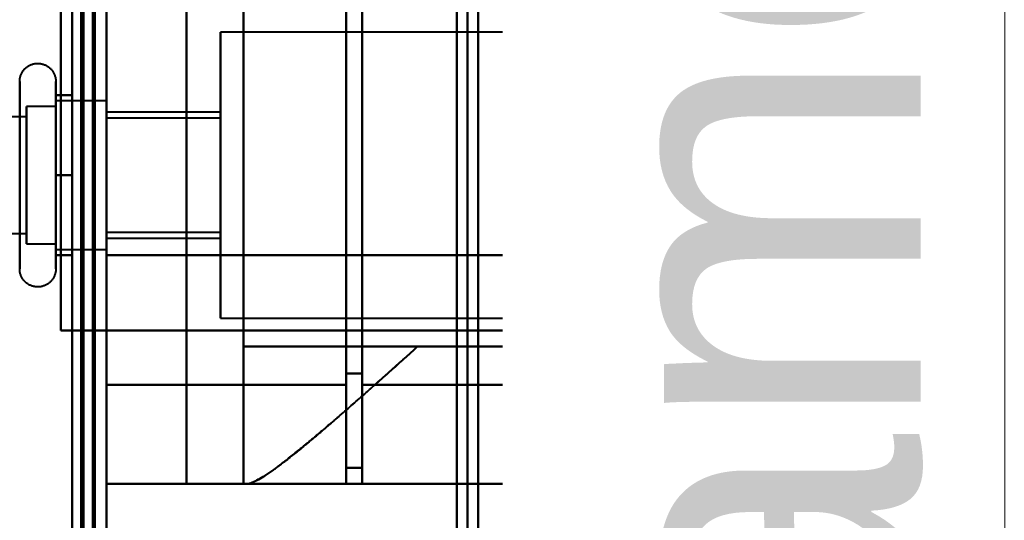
# Model space of a CAD drawing. Header units: millimetres. Extents: x -1352 to 2139, y -120 to 1171.
# Tile 68 of 78: x 686 to 729, y 895 to 917. Entities that reach past the tile are written whole.
import ezdxf

# ---------------------------------------------------------------- set-up
doc = ezdxf.new("R2010")
doc.units = ezdxf.units.MM
doc.layers.add('A-GENM', color=13, linetype='Continuous', lineweight=40)
doc.layers.add('G-IMPT', color=8, linetype='Continuous', lineweight=40)
doc.styles.add('Arial_1', font='arial.ttf', dxfattribs={"height": 14.6304})

# ---------------------------------------------------------------- blocks, each defined once
blk = doc.blocks.new('Maintenance r21 - Maintenance r21-769076-Avant')
at = {"layer": 'A-GENM'}
for p, q in [((690, 0), (690, 1098)), ((690, 1098), (690, 0))]:
    blk.add_line(p, q, dxfattribs=at)
blk = doc.blocks.new('Souche connecteur circulaire R23 - Souche connecteur circulaire R23-769067-Avant')
at = {"layer": 'A-GENM'}
blk.add_line((690, 1045.5), (690, 868), dxfattribs=at)
blk = doc.blocks.new('NEXA 1500 CALQUES_dwg-769064-Avant')
at = {"layer": 'G-IMPT'}
for p, q in [((690, 128.972), (690, 1097.772)), ((705.8, 681.477), (705.8, 1055.267)), ((705.8, 681.477), (705.8, 1055.267)), ((705.8, 1055.267), (705.8, 681.477)), ((705.8, 1055.267), (705.8, 681.477)), ((719.3, 681.511), (719.3, 1055.234)), ((719.3, 681.511), (719.3, 1055.234)), ((719.3, 1055.234), (719.3, 681.511)), ((719.3, 1055.234), (719.3, 681.511)), ((689.5, 1046.872), (689.5, 868.372)), ((689.5, 868.372), (689.5, 1046.872)), ((690, 868.372), (690, 1046.872)), ((690, 1046.872), (690, 868.372)), ((705.333, 689.872), (705.333, 1046.872)), ((705.333, 689.872), (705.333, 1046.872)), ((705.333, 1046.872), (705.333, 868.372)), ((705.333, 1046.872), (705.333, 868.372)), ((706.267, 868.372), (706.267, 1046.872)), ((706.267, 1046.872), (706.267, 689.872)), ((706.267, 1046.872), (706.267, 689.872)), ((709, 868.372), (709, 1046.872)), ((709, 1046.872), (709, 868.372)), ((709.773, 1046.281), (709.773, 868.372)), ((709.773, 868.372), (709.773, 1046.281)), ((715, 868.372), (715, 1045.838)), ((715, 1045.838), (715, 868.372)), ((718.83, 690.907), (718.83, 1045.838)), ((718.83, 690.907), (718.83, 1045.838)), ((718.83, 1045.838), (718.83, 868.372)), ((718.83, 1045.838), (718.83, 868.372)), ((719.77, 1045.838), (719.77, 690.907)), ((719.77, 1045.838), (719.77, 690.907)), ((719.77, 868.372), (719.77, 1045.838)), ((728.387, 1045.838), (728.387, 868.372)), ((728.387, 868.372), (728.387, 1045.838)), ((715.773, 1045.246), (715.773, 868.372)), ((715.773, 868.372), (715.773, 1045.246)), ((729.3, 1045.246), (729.3, 868.372)), ((729.3, 868.372), (729.3, 1045.246)), ((690, 900.694), (690, 970.694)), ((690, 970.694), (690, 900.694)), ((700.5, 900.694), (700.5, 970.694)), ((700.5, 970.694), (700.5, 900.694)), ((701.2, 900.694), (701.2, 970.694)), ((701.2, 970.694), (701.2, 900.694)), ((700.5, 901.193), (700.5, 970.213)), ((700.5, 970.213), (700.5, 901.193)), ((701.2, 901.193), (701.2, 970.213)), ((701.2, 970.213), (701.2, 901.193)), ((719.152, 916.672), (719.857, 916.672)), ((719.861, 915.346), (719.861, 916.672)), ((719.77, 916.122), (695, 916.122)), ((695, 909.872), (695, 916.122)), ((695, 916.122), (695, 909.872)), ((687.785, 913.972), (687.785, 906.322)), ((687.785, 913.423), (687.785, 907.822)), ((687.785, 912.872), (686.5, 912.872)), ((686.5, 912.872), (686.5, 911.372)), ((686.5, 907.274), (686.5, 912.872)), ((690, 913.122), (687.785, 913.122)), ((687.785, 913.122), (687.785, 907.058)), ((687.785, 908.247), (687.785, 913.122)), ((687.785, 912.872), (687.785, 908.372)), ((687.785, 908.372), (687.785, 912.872)), ((690, 907.058), (690, 913.122)), ((690, 913.122), (690, 909.872)), ((686.5, 912.421), (674.611, 912.421)), ((686.5, 912.47), (686.5, 908.372)), ((686.5, 906.872), (686.5, 912.47)), ((686.5, 912.421), (686.5, 907.665)), ((686.5, 907.665), (686.5, 912.421)), ((687.785, 912.687), (687.785, 908.247)), ((690, 909.872), (690, 912.687)), ((695, 912.622), (690, 912.622)), ((690, 909.872), (690, 912.622)), ((690, 912.622), (690, 909.872)), ((695, 912.372), (690, 912.372)), ((690, 909.872), (690, 912.372)), ((690, 912.372), (690, 909.872)), ((695, 909.872), (695, 912.622)), ((695, 912.622), (695, 909.872)), ((695, 909.872), (695, 912.372)), ((695, 912.372), (695, 909.872)), ((686.5, 912.079), (686.5, 907.324)), ((686.5, 907.324), (686.5, 912.079)), ((687.785, 906.622), (687.785, 911.497)), ((686.5, 911.372), (686.5, 906.872)), ((687.785, 911.372), (687.785, 906.872)), ((687.785, 906.872), (687.785, 911.372)), ((690, 906.622), (690, 909.872)), ((690, 909.872), (690, 906.622)), ((690, 907.372), (690, 909.872)), ((690, 909.872), (690, 907.372)), ((690, 907.122), (690, 909.872)), ((690, 909.872), (690, 907.122)), ((695, 907.372), (695, 909.872)), ((695, 909.872), (695, 907.372)), ((695, 907.122), (695, 909.872)), ((695, 903.622), (695, 909.872)), ((695, 909.872), (695, 907.122)), ((695, 909.872), (695, 903.622)), ((687.785, 908.247), (687.785, 906.622)), ((687.785, 907.822), (687.785, 905.772)), ((674.611, 907.324), (686.5, 907.324)), ((690, 907.372), (695, 907.372)), ((686.5, 906.872), (687.785, 906.872)), ((690, 907.122), (695, 907.122)), ((687.785, 906.622), (690, 906.622)), ((690, 903.072), (690, 906.372)), ((690, 906.372), (690, 903.072)), ((719.861, 903.072), (719.861, 904.398)), ((695, 903.622), (719.77, 903.622)), ((689.4, 903.072), (690, 903.072)), ((690, 903.072), (689.4, 903.072)), ((690, 323.672), (690, 903.072)), ((719.861, 903.072), (714.576, 903.072)), ((714.576, 903.072), (719.861, 903.072)), ((719.857, 903.072), (719.152, 903.072)), ((719.152, 903.072), (719.857, 903.072)), ((696, 902.372), (696, 896.372)), ((703.615, 902.372), (696, 902.372)), ((696, 902.372), (703.615, 902.372)), ((715.575, 902.372), (719.861, 902.372)), ((719.861, 902.372), (715.575, 902.372)), ((718.936, 902.372), (719.857, 902.372)), ((719.857, 902.372), (718.936, 902.372)), ((719.861, 899.372), (719.861, 902.372)), ((700.5, 897.072), (700.5, 901.193)), ((700.5, 901.193), (700.5, 897.072)), ((701.2, 897.072), (701.2, 901.193)), ((701.2, 901.193), (701.2, 897.072)), ((690, 896.372), (690, 900.694)), ((690, 900.694), (690, 896.372)), ((700.5, 896.372), (700.5, 900.694)), ((700.5, 900.694), (700.5, 896.372)), ((701.2, 896.372), (701.2, 900.694)), ((701.2, 900.694), (701.2, 896.372)), ((715.72, 899.372), (717.437, 899.372)), ((717.437, 899.372), (715.72, 899.372)), ((719.857, 899.372), (717.52, 899.372)), ((717.52, 899.372), (719.857, 899.372)), ((719.86, 899.372), (719.857, 899.372)), ((719.857, 899.372), (719.86, 899.372)), ((696.17, 896.372), (696, 896.372)), ((696, 896.372), (696.17, 896.372)), ((696.17, 896.372), (716.861, 896.372)), ((714.381, 896.372), (712.755, 896.372)), ((714.381, 896.372), (712.755, 896.372)), ((712.755, 896.372), (714.381, 896.372)), ((716.858, 896.372), (714.465, 896.372)), ((714.465, 896.372), (716.858, 896.372)), ((716.861, 896.372), (716.858, 896.372)), ((716.861, 896.372), (716.858, 896.372)), ((716.858, 896.372), (716.861, 896.372))]:
    blk.add_line(p, q, dxfattribs=at)
at = {"layer": 'G-IMPT', "flags": 128}
for points in [[(689.4, 1097.772), (689.4, 855.572), (689.4, 613.372), (689.4, 371.172), (689.4, 128.972)], [(689.4, 128.972), (689.4, 371.172), (689.4, 613.372), (689.4, 855.572), (689.4, 1097.772)], [(689.4, 1097.772), (689.4, 855.572), (689.4, 613.372), (689.4, 371.172), (689.4, 128.972)], [(689.5, 128.972), (689.5, 371.172), (689.5, 613.372), (689.5, 855.572), (689.5, 1097.772)], [(690, 128.972), (690, 371.172), (690, 613.372), (690, 855.572), (690, 1097.772)], [(690, 1097.772), (690, 855.572), (690, 613.372), (690, 371.172), (690, 128.972)], [(688.9, 129.472), (688.9, 371.422), (688.9, 613.372), (688.9, 855.322), (688.9, 1097.272)], [(688.9, 1097.272), (688.9, 855.322), (688.9, 613.372), (688.9, 371.422), (688.9, 129.472)], [(688.9, 129.472), (688.9, 371.422), (688.9, 613.372), (688.9, 855.322), (688.9, 1097.272)], [(689, 1097.272), (689, 855.322), (689, 613.372), (689, 371.422), (689, 129.472)], [(689, 129.472), (689, 371.422), (689, 613.372), (689, 855.322), (689, 1097.272)], [(689, 1097.272), (689, 855.322), (689, 613.372), (689, 371.422), (689, 129.472)], [(689.5, 1097.272), (689.5, 855.322), (689.5, 613.372), (689.5, 371.422), (689.5, 129.472)], [(689.5, 129.472), (689.5, 371.422), (689.5, 613.372), (689.5, 855.322), (689.5, 1097.272)], [(689.5, 1097.272), (689.5, 855.322), (689.5, 613.372), (689.5, 371.422), (689.5, 129.472)], [(689.5, 129.472), (689.5, 371.422), (689.5, 613.372), (689.5, 855.322), (689.5, 1097.272)], [(689.5, 1097.272), (689.5, 855.322), (689.5, 613.372), (689.5, 371.422), (689.5, 129.472)], [(689.5, 129.472), (689.5, 371.422), (689.5, 613.372), (689.5, 855.322), (689.5, 1097.272)], [(689.4, 1062.772), (689.4, 829.322), (689.4, 595.872), (689.4, 362.422), (689.4, 128.972)], [(689.4, 128.972), (689.4, 362.422), (689.4, 595.872), (689.4, 829.322), (689.4, 1062.772)], [(689.4, 128.972), (689.4, 362.422), (689.4, 595.872), (689.4, 829.322), (689.4, 1062.772)], [(689.5, 1062.772), (689.5, 829.322), (689.5, 595.872), (689.5, 362.422), (689.5, 128.972)], [(690, 1062.772), (690, 829.322), (690, 595.872), (690, 362.422), (690, 128.972)], [(690, 128.972), (690, 362.422), (690, 595.872), (690, 829.322), (690, 1062.772)], [(688.5, 129.472), (688.5, 362.672), (688.5, 595.872), (688.5, 829.072), (688.5, 1062.272)], [(688.5, 1062.272), (688.5, 829.072), (688.5, 595.872), (688.5, 362.672), (688.5, 129.472)], [(688.5, 129.472), (688.5, 362.672), (688.5, 595.872), (688.5, 829.072), (688.5, 1062.272)], [(688.5, 1062.272), (688.5, 829.072), (688.5, 595.872), (688.5, 362.672), (688.5, 129.472)], [(688.5, 995.872), (688.5, 965.872), (688.5, 935.872), (688.5, 905.872), (688.5, 875.872)], [(688.5, 875.872), (688.5, 905.872), (688.5, 935.872), (688.5, 965.872), (688.5, 995.872)], [(688.5, 995.872), (688.5, 965.872), (688.5, 935.872), (688.5, 905.872), (688.5, 875.872)], [(688.5, 875.872), (688.5, 905.872), (688.5, 935.872), (688.5, 965.872), (688.5, 995.872)], [(689.5, 875.872), (689.5, 905.872), (689.5, 935.872), (689.5, 965.872), (689.5, 995.872)], [(689.5, 995.872), (689.5, 965.872), (689.5, 935.872), (689.5, 905.872), (689.5, 875.872)], [(689.5, 875.872), (689.5, 905.872), (689.5, 935.872), (689.5, 965.872), (689.5, 995.872)], [(689.5, 995.872), (689.5, 965.872), (689.5, 935.872), (689.5, 905.872), (689.5, 875.872)], [(690, 975.372), (690, 955.622), (690, 935.872), (690, 916.122), (690, 896.372)], [(690, 896.372), (690, 916.122), (690, 935.872), (690, 955.622), (690, 975.372)], [(693.509, 975.372), (693.509, 955.622), (693.509, 935.872), (693.509, 916.122), (693.509, 896.372)], [(693.509, 896.372), (693.509, 916.122), (693.509, 935.872), (693.509, 955.622), (693.509, 975.372)], [(696, 896.372), (696, 916.122), (696, 935.872), (696, 955.622), (696, 975.372)], [(696, 975.372), (696, 955.622), (696, 935.872), (696, 916.122), (696, 896.372)], [(688, 968.672), (688, 952.272), (688, 935.872), (688, 919.472), (688, 903.072)], [(688, 968.672), (688, 952.272), (688, 935.872), (688, 919.472), (688, 903.072)], [(688, 968.672), (688, 952.272), (688, 935.872), (688, 919.472), (688, 903.072)], [(688, 903.072), (688, 919.472), (688, 935.872), (688, 952.272), (688, 968.672)], [(688, 903.072), (688, 919.472), (688, 935.872), (688, 952.272), (688, 968.672)], [(688, 903.072), (688, 919.472), (688, 935.872), (688, 952.272), (688, 968.672)], [(689.5, 968.672), (689.5, 952.272), (689.5, 935.872), (689.5, 919.472), (689.5, 903.072)], [(689.5, 903.072), (689.5, 919.472), (689.5, 935.872), (689.5, 952.272), (689.5, 968.672)], [(690, 968.672), (690, 952.272), (690, 935.872), (690, 919.472), (690, 903.072)], [(690, 903.072), (690, 919.472), (690, 935.872), (690, 952.272), (690, 968.672)], [(690, 968.672), (690, 952.272), (690, 935.872), (690, 919.472), (690, 903.072)], [(690, 903.072), (690, 919.472), (690, 935.872), (690, 952.272), (690, 968.672)], [(690, 903.072), (690, 919.472), (690, 935.872), (690, 952.272), (690, 968.672)], [(690, 968.672), (690, 952.272), (690, 935.872), (690, 919.472), (690, 903.072)], [(690, 965.372), (690, 950.622), (690, 935.872), (690, 921.122), (690, 906.372)], [(690, 906.372), (690, 921.122), (690, 935.872), (690, 950.622), (690, 965.372)], [(700.5, 919.394), (700.5, 913.814), (700.5, 908.233), (700.5, 902.653), (700.5, 897.072)], [(700.5, 897.072), (700.5, 902.653), (700.5, 908.233), (700.5, 913.814), (700.5, 919.394)], [(700.5, 896.372), (700.5, 902.111), (700.5, 907.85), (700.5, 913.589), (700.5, 919.327)], [(700.5, 919.327), (700.5, 913.589), (700.5, 907.85), (700.5, 902.111), (700.5, 896.372)], [(717.659, 919.394), (717.605, 914.388), (717.549, 909.382), (717.494, 904.377), (717.437, 899.372)], [(717.437, 899.372), (717.494, 904.377), (717.549, 909.382), (717.605, 914.388), (717.659, 919.394)], [(717.52, 899.372), (717.575, 904.36), (717.63, 909.348), (717.684, 914.338), (717.738, 919.327)], [(717.738, 919.327), (717.684, 914.338), (717.63, 909.348), (717.575, 904.36), (717.52, 899.372)], [(696, 917.372), (696, 913.622), (696, 909.872), (696, 906.122), (696, 902.372)], [(696, 902.372), (696, 906.122), (696, 909.872), (696, 913.622), (696, 917.372)], [(718.936, 917.372), (718.936, 913.622), (718.936, 909.872), (718.936, 906.122), (718.936, 902.372)], [(718.936, 902.372), (718.936, 906.122), (718.936, 909.872), (718.936, 913.622), (718.936, 917.372)], [(709.861, 906.372), (709.861, 908.947), (709.861, 911.522), (709.861, 914.097), (709.861, 916.672)], [(709.861, 916.672), (709.861, 914.097), (709.861, 911.522), (709.861, 908.947), (709.861, 906.372)], [(719.152, 903.072), (719.152, 906.472), (719.152, 909.872), (719.152, 913.272), (719.152, 916.672)], [(719.152, 916.672), (719.152, 913.272), (719.152, 909.872), (719.152, 906.472), (719.152, 903.072)], [(719.857, 915.499), (719.857, 915.792), (719.857, 916.086), (719.857, 916.379), (719.857, 916.672)], [(719.857, 916.672), (719.857, 916.379), (719.857, 916.086), (719.857, 915.792), (719.857, 915.499)], [(686.204, 913.972), (686.205, 914.004), (686.207, 914.035), (686.21, 914.067), (686.214, 914.098), (686.22, 914.129), (686.227, 914.16), (686.235, 914.191), (686.244, 914.221), (686.255, 914.251), (686.267, 914.28), (686.28, 914.309), (686.294, 914.337), (686.309, 914.365), (686.325, 914.392), (686.342, 914.419), (686.361, 914.444), (686.38, 914.469), (686.4, 914.493), (686.422, 914.517), (686.444, 914.539), (686.467, 914.561), (686.491, 914.582), (686.516, 914.601), (686.541, 914.62), (686.568, 914.637), (686.595, 914.654), (686.622, 914.669), (686.65, 914.684), (686.679, 914.697), (686.708, 914.709), (686.738, 914.72), (686.768, 914.73), (686.799, 914.738), (686.829, 914.745), (686.86, 914.751), (686.892, 914.756), (686.923, 914.759), (686.955, 914.762), (686.986, 914.763), (687.018, 914.762), (687.049, 914.761), (687.081, 914.758), (687.112, 914.754), (687.143, 914.749), (687.174, 914.742), (687.205, 914.734), (687.235, 914.725), (687.265, 914.715), (687.295, 914.704), (687.324, 914.691), (687.352, 914.677), (687.38, 914.662), (687.407, 914.646), (687.434, 914.629), (687.46, 914.611), (687.485, 914.592), (687.509, 914.572), (687.533, 914.551), (687.556, 914.529), (687.578, 914.506), (687.598, 914.482), (687.618, 914.458), (687.637, 914.433), (687.655, 914.407), (687.672, 914.38), (687.688, 914.352), (687.702, 914.324), (687.716, 914.296), (687.728, 914.267), (687.739, 914.237), (687.749, 914.207), (687.758, 914.177), (687.766, 914.146), (687.772, 914.115), (687.777, 914.084), (687.781, 914.052), (687.784, 914.021), (687.785, 913.989), (687.785, 913.972)], [(686.204, 913.972), (686.204, 913.969), (686.204, 913.959), (686.204, 913.943), (686.204, 913.92), (686.204, 913.891), (686.204, 913.855), (686.204, 913.813), (686.204, 913.764), (686.204, 913.709), (686.204, 913.649), (686.204, 913.582), (686.204, 913.509), (686.204, 913.43), (686.204, 913.346), (686.204, 913.256), (686.204, 913.161), (686.204, 913.06), (686.204, 912.955), (686.204, 912.844), (686.204, 912.729), (686.204, 912.609), (686.204, 912.485), (686.204, 912.356), (686.204, 912.224), (686.204, 912.088), (686.204, 911.948), (686.204, 911.805), (686.204, 911.659), (686.204, 911.51), (686.204, 911.358), (686.204, 911.204), (686.204, 911.048), (686.204, 910.89), (686.204, 910.73), (686.204, 910.569), (686.204, 910.407), (686.204, 910.244), (686.204, 910.08), (686.204, 909.917), (686.204, 909.753), (686.204, 909.589), (686.204, 909.425), (686.204, 909.263), (686.204, 909.101), (686.204, 908.941), (686.204, 908.782), (686.204, 908.625), (686.204, 908.469), (686.204, 908.317), (686.204, 908.166), (686.204, 908.018), (686.204, 907.874), (686.204, 907.732), (686.204, 907.594), (686.204, 907.459), (686.204, 907.329), (686.204, 907.202), (686.204, 907.08), (686.204, 906.962), (686.204, 906.849), (686.204, 906.741), (686.204, 906.637), (686.204, 906.539), (686.204, 906.446), (686.204, 906.359), (686.204, 906.322)], [(686.204, 913.423), (686.204, 913.502), (686.204, 913.575), (686.204, 913.643), (686.204, 913.704), (686.204, 913.76), (686.204, 913.809), (686.204, 913.851), (686.204, 913.888), (686.204, 913.918), (686.204, 913.941), (686.204, 913.958), (686.204, 913.968), (686.204, 913.972)], [(687.785, 913.972), (687.785, 913.969), (687.785, 913.959), (687.785, 913.943), (687.785, 913.92), (687.785, 913.891), (687.785, 913.855), (687.785, 913.813), (687.785, 913.764), (687.785, 913.709), (687.785, 913.649), (687.785, 913.582), (687.785, 913.509), (687.785, 913.43), (687.785, 913.423)], [(687.785, 906.322), (687.785, 906.406), (687.785, 906.497), (687.785, 906.593), (687.785, 906.694), (687.785, 906.8), (687.785, 906.911), (687.785, 907.026), (687.785, 907.147), (687.785, 907.271), (687.785, 907.4), (687.785, 907.533), (687.785, 907.669), (687.785, 907.81), (687.785, 907.953), (687.785, 908.099), (687.785, 908.249), (687.785, 908.4), (687.785, 908.555), (687.785, 908.711), (687.785, 908.869), (687.785, 909.029), (687.785, 909.19), (687.785, 909.352), (687.785, 909.515), (687.785, 909.679), (687.785, 909.843), (687.785, 910.007), (687.785, 910.171), (687.785, 910.334), (687.785, 910.496), (687.785, 910.658), (687.785, 910.818), (687.785, 910.977), (687.785, 911.134), (687.785, 911.289), (687.785, 911.442), (687.785, 911.592), (687.785, 911.739), (687.785, 911.884), (687.785, 912.025), (687.785, 912.163), (687.785, 912.297), (687.785, 912.427), (687.785, 912.554), (687.785, 912.675), (687.785, 912.793), (687.785, 912.906), (687.785, 913.013), (687.785, 913.116), (687.785, 913.214), (687.785, 913.306), (687.785, 913.393), (687.785, 913.474), (687.785, 913.55), (687.785, 913.619), (687.785, 913.683), (687.785, 913.74), (687.785, 913.792), (687.785, 913.837), (687.785, 913.875), (687.785, 913.908), (687.785, 913.933), (687.785, 913.953), (687.785, 913.965), (687.785, 913.972), (687.785, 913.972)], [(686.204, 905.772), (686.204, 905.776), (686.204, 905.785), (686.204, 905.802), (686.204, 905.825), (686.204, 905.854), (686.204, 905.89), (686.204, 905.932), (686.204, 905.98), (686.204, 906.035), (686.204, 906.096), (686.204, 906.163), (686.204, 906.236), (686.204, 906.314), (686.204, 906.399), (686.204, 906.488), (686.204, 906.584), (686.204, 906.684), (686.204, 906.79), (686.204, 906.9), (686.204, 907.016), (686.204, 907.136), (686.204, 907.26), (686.204, 907.388), (686.204, 907.521), (686.204, 907.657), (686.204, 907.797), (686.204, 907.94), (686.204, 908.086), (686.204, 908.235), (686.204, 908.387), (686.204, 908.541), (686.204, 908.697), (686.204, 908.855), (686.204, 909.014), (686.204, 909.175), (686.204, 909.338), (686.204, 909.501), (686.204, 909.664), (686.204, 909.828), (686.204, 909.992), (686.204, 910.156), (686.204, 910.319), (686.204, 910.482), (686.204, 910.643), (686.204, 910.804), (686.204, 910.963), (686.204, 911.12), (686.204, 911.275), (686.204, 911.428), (686.204, 911.579), (686.204, 911.726), (686.204, 911.871), (686.204, 912.013), (686.204, 912.151), (686.204, 912.285), (686.204, 912.416), (686.204, 912.542), (686.204, 912.665), (686.204, 912.782), (686.204, 912.896), (686.204, 913.004), (686.204, 913.107), (686.204, 913.205), (686.204, 913.298), (686.204, 913.386), (686.204, 913.423)], [(687.785, 913.423), (687.785, 913.338), (687.785, 913.248), (687.785, 913.152), (687.785, 913.051), (687.785, 912.945), (687.785, 912.834), (687.785, 912.718), (687.785, 912.598), (687.785, 912.473), (687.785, 912.344), (687.785, 912.212), (687.785, 912.075), (687.785, 911.935), (687.785, 911.792), (687.785, 911.645), (687.785, 911.496), (687.785, 911.344), (687.785, 911.19), (687.785, 911.034), (687.785, 910.876), (687.785, 910.716), (687.785, 910.555), (687.785, 910.392), (687.785, 910.229), (687.785, 910.066), (687.785, 909.902), (687.785, 909.738), (687.785, 909.574), (687.785, 909.411), (687.785, 909.248), (687.785, 909.087), (687.785, 908.926), (687.785, 908.768), (687.785, 908.611), (687.785, 908.456), (687.785, 908.303), (687.785, 908.153), (687.785, 908.005), (687.785, 907.861), (687.785, 907.719), (687.785, 907.582), (687.785, 907.448), (687.785, 907.317), (687.785, 907.191), (687.785, 907.069), (687.785, 906.952), (687.785, 906.839), (687.785, 906.731), (687.785, 906.628), (687.785, 906.531), (687.785, 906.438), (687.785, 906.351), (687.785, 906.27), (687.785, 906.195), (687.785, 906.125), (687.785, 906.062), (687.785, 906.004), (687.785, 905.953), (687.785, 905.908), (687.785, 905.869), (687.785, 905.837), (687.785, 905.811), (687.785, 905.792), (687.785, 905.779), (687.785, 905.773), (687.785, 905.772)], [(688.5, 913.372), (688.321, 913.372), (688.143, 913.372), (687.964, 913.372), (687.785, 913.372)], [(687.785, 913.372), (687.785, 912.497), (687.785, 911.622), (687.785, 910.747), (687.785, 909.872)], [(688.5, 913.372), (688.321, 913.372), (688.143, 913.372), (687.964, 913.372), (687.785, 913.372)], [(687.785, 913.372), (687.964, 913.372), (688.143, 913.372), (688.321, 913.372), (688.5, 913.372)], [(687.785, 909.872), (687.785, 910.747), (687.785, 911.622), (687.785, 912.497), (687.785, 913.372)], [(687.785, 913.372), (687.964, 913.372), (688.143, 913.372), (688.321, 913.372), (688.5, 913.372)], [(688.5, 909.872), (688.5, 910.747), (688.5, 911.622), (688.5, 912.497), (688.5, 913.372)], [(688.5, 913.372), (688.5, 912.497), (688.5, 911.622), (688.5, 910.747), (688.5, 909.872)], [(688.5, 909.872), (688.5, 910.747), (688.5, 911.622), (688.5, 912.497), (688.5, 913.372)], [(688.5, 913.372), (688.5, 912.497), (688.5, 911.622), (688.5, 910.747), (688.5, 909.872)], [(687.785, 909.872), (687.964, 909.872), (688.143, 909.872), (688.321, 909.872), (688.5, 909.872)], [(688.5, 909.872), (688.321, 909.872), (688.143, 909.872), (687.964, 909.872), (687.785, 909.872)], [(687.785, 906.372), (687.785, 907.247), (687.785, 908.122), (687.785, 908.997), (687.785, 909.872)], [(687.785, 909.872), (687.964, 909.872), (688.143, 909.872), (688.321, 909.872), (688.5, 909.872)], [(688.5, 909.872), (688.321, 909.872), (688.143, 909.872), (687.964, 909.872), (687.785, 909.872)], [(687.785, 909.872), (687.785, 908.997), (687.785, 908.122), (687.785, 907.247), (687.785, 906.372)], [(688.5, 909.872), (688.5, 908.997), (688.5, 908.122), (688.5, 907.247), (688.5, 906.372)], [(688.5, 906.372), (688.5, 907.247), (688.5, 908.122), (688.5, 908.997), (688.5, 909.872)], [(688.5, 909.872), (688.5, 908.997), (688.5, 908.122), (688.5, 907.247), (688.5, 906.372)], [(688.5, 906.372), (688.5, 907.247), (688.5, 908.122), (688.5, 908.997), (688.5, 909.872)], [(686.204, 906.322), (686.204, 906.242), (686.204, 906.169), (686.204, 906.102), (686.204, 906.04), (686.204, 905.985), (686.204, 905.936), (686.204, 905.893), (686.204, 905.857), (686.204, 905.827), (686.204, 905.804), (686.204, 905.787), (686.204, 905.776), (686.204, 905.772)], [(688.5, 906.372), (688.321, 906.372), (688.143, 906.372), (687.964, 906.372), (687.785, 906.372)], [(688.5, 906.372), (688.321, 906.372), (688.143, 906.372), (687.964, 906.372), (687.785, 906.372)], [(687.785, 906.372), (687.964, 906.372), (688.143, 906.372), (688.321, 906.372), (688.5, 906.372)], [(687.785, 906.372), (687.964, 906.372), (688.143, 906.372), (688.321, 906.372), (688.5, 906.372)], [(687.785, 905.772), (687.785, 905.776), (687.785, 905.785), (687.785, 905.802), (687.785, 905.825), (687.785, 905.854), (687.785, 905.89), (687.785, 905.932), (687.785, 905.98), (687.785, 906.035), (687.785, 906.096), (687.785, 906.163), (687.785, 906.236), (687.785, 906.314), (687.785, 906.322)], [(690, 906.372), (694.965, 906.372), (699.93, 906.372), (704.896, 906.372), (709.861, 906.372)], [(709.861, 906.372), (704.896, 906.372), (699.93, 906.372), (694.965, 906.372), (690, 906.372)], [(687.785, 905.772), (687.785, 905.741), (687.783, 905.709), (687.779, 905.678), (687.775, 905.646), (687.769, 905.615), (687.762, 905.584), (687.754, 905.554), (687.745, 905.524), (687.734, 905.494), (687.723, 905.464), (687.71, 905.436), (687.696, 905.407), (687.681, 905.38), (687.664, 905.352), (687.647, 905.326), (687.629, 905.3), (687.609, 905.275), (687.589, 905.251), (687.568, 905.228), (687.545, 905.205), (687.522, 905.184), (687.498, 905.163), (687.474, 905.143), (687.448, 905.125), (687.422, 905.107), (687.395, 905.091), (687.367, 905.075), (687.339, 905.061), (687.31, 905.048), (687.281, 905.036), (687.251, 905.025), (687.221, 905.015), (687.191, 905.007), (687.16, 904.999), (687.129, 904.993), (687.098, 904.989), (687.066, 904.985), (687.035, 904.983), (687.003, 904.982), (686.972, 904.982), (686.94, 904.984), (686.909, 904.987), (686.877, 904.991), (686.846, 904.996), (686.815, 905.003), (686.784, 905.01), (686.754, 905.019), (686.724, 905.03), (686.695, 905.041), (686.666, 905.054), (686.637, 905.067), (686.609, 905.082), (686.582, 905.098), (686.555, 905.115), (686.53, 905.133), (686.504, 905.152), (686.48, 905.172), (686.456, 905.194), (686.434, 905.216), (686.412, 905.238), (686.391, 905.262), (686.371, 905.287), (686.352, 905.312), (686.334, 905.338), (686.317, 905.365), (686.302, 905.392), (686.287, 905.42), (686.273, 905.449), (686.261, 905.478), (686.25, 905.508), (686.24, 905.538), (686.231, 905.568), (686.224, 905.599), (686.217, 905.63), (686.212, 905.661), (686.208, 905.692), (686.206, 905.724), (686.204, 905.755), (686.204, 905.772)], [(719.857, 903.072), (719.857, 903.366), (719.857, 903.659), (719.857, 903.953), (719.857, 904.246)], [(719.857, 904.246), (719.857, 903.953), (719.857, 903.659), (719.857, 903.366), (719.857, 903.072)], [(688, 903.072), (688.5, 903.072), (689, 903.072), (689.5, 903.072), (690, 903.072)], [(688, 903.072), (688.125, 903.072), (688.25, 903.072), (688.375, 903.072), (688.5, 903.072)], [(688, 903.072), (688.35, 903.072), (688.7, 903.072), (689.05, 903.072), (689.4, 903.072)], [(690, 903.072), (689.5, 903.072), (689, 903.072), (688.5, 903.072), (688, 903.072)], [(689.5, 903.072), (689.125, 903.072), (688.75, 903.072), (688.375, 903.072), (688, 903.072)], [(688.5, 903.072), (688.375, 903.072), (688.25, 903.072), (688.125, 903.072), (688, 903.072)], [(688, 903.072), (688.375, 903.072), (688.75, 903.072), (689.125, 903.072), (689.5, 903.072)], [(689.4, 903.072), (689.05, 903.072), (688.7, 903.072), (688.35, 903.072), (688, 903.072)], [(688.5, 323.672), (688.5, 468.522), (688.5, 613.372), (688.5, 758.222), (688.5, 903.072)], [(688.5, 903.072), (688.725, 903.072), (688.95, 903.072), (689.175, 903.072), (689.4, 903.072)], [(688.5, 903.072), (688.5, 758.222), (688.5, 613.372), (688.5, 468.522), (688.5, 323.672)], [(688.5, 323.672), (688.5, 468.522), (688.5, 613.372), (688.5, 758.222), (688.5, 903.072)], [(688.5, 903.072), (688.5, 758.222), (688.5, 613.372), (688.5, 468.522), (688.5, 323.672)], [(689.45, 903.072), (689.212, 903.072), (688.975, 903.072), (688.737, 903.072), (688.5, 903.072)], [(689.4, 903.072), (689.4, 758.222), (689.4, 613.372), (689.4, 468.522), (689.4, 323.672)], [(689.4, 903.072), (689.4, 758.222), (689.4, 613.372), (689.4, 468.522), (689.4, 323.672)], [(689.4, 323.672), (689.4, 468.522), (689.4, 613.372), (689.4, 758.222), (689.4, 903.072)], [(689.5, 903.072), (689.487, 903.072), (689.475, 903.072), (689.462, 903.072), (689.45, 903.072)], [(689.5, 323.672), (689.5, 468.522), (689.5, 613.372), (689.5, 758.222), (689.5, 903.072)], [(690, 903.072), (690, 758.222), (690, 613.372), (690, 468.522), (690, 323.672)], [(690, 903.072), (695.543, 903.072), (701.085, 903.072), (706.628, 903.072), (712.17, 903.072)], [(690, 323.672), (690, 468.522), (690, 613.372), (690, 758.222), (690, 903.072)], [(690, 323.672), (690, 468.522), (690, 613.372), (690, 758.222), (690, 903.072)], [(690, 903.072), (697.288, 903.072), (704.576, 903.072), (711.864, 903.072), (719.152, 903.072)], [(712.17, 903.072), (706.628, 903.072), (701.085, 903.072), (695.543, 903.072), (690, 903.072)], [(719.152, 903.072), (711.864, 903.072), (704.576, 903.072), (697.288, 903.072), (690, 903.072)], [(690, 903.072), (690, 758.222), (690, 613.372), (690, 468.522), (690, 323.672)], [(696, 902.372), (701.734, 902.372), (707.468, 902.372), (713.202, 902.372), (718.936, 902.372)], [(718.936, 902.372), (713.202, 902.372), (707.468, 902.372), (701.734, 902.372), (696, 902.372)], [(696, 896.372), (696, 897.872), (696, 899.372), (696, 900.872), (696, 902.372)], [(696, 902.372), (696, 900.872), (696, 899.372), (696, 897.872), (696, 896.372)], [(703.615, 902.372), (705.876, 902.372), (708.138, 902.372), (710.399, 902.372), (712.661, 902.372)], [(712.661, 902.372), (710.399, 902.372), (708.138, 902.372), (705.876, 902.372), (703.615, 902.372)], [(719.857, 899.372), (719.857, 900.122), (719.857, 900.872), (719.857, 901.622), (719.857, 902.372)], [(719.857, 902.372), (719.857, 901.622), (719.857, 900.872), (719.857, 900.122), (719.857, 899.372)], [(700.5, 901.193), (700.675, 901.193), (700.85, 901.193), (701.025, 901.193), (701.2, 901.193)], [(701.2, 901.193), (701.025, 901.193), (700.85, 901.193), (700.675, 901.193), (700.5, 901.193)], [(690, 900.694), (692.625, 900.694), (695.25, 900.694), (697.875, 900.694), (700.5, 900.694)], [(700.5, 900.694), (697.875, 900.694), (695.25, 900.694), (692.625, 900.694), (690, 900.694)], [(701.2, 900.694), (703.74, 900.694), (706.28, 900.694), (708.819, 900.694), (711.359, 900.694)], [(711.359, 900.694), (708.819, 900.694), (706.28, 900.694), (703.74, 900.694), (701.2, 900.694)], [(700.5, 897.072), (700.675, 897.072), (700.85, 897.072), (701.025, 897.072), (701.2, 897.072)], [(700.5, 897.072), (700.675, 897.072), (700.85, 897.072), (701.025, 897.072), (701.2, 897.072)], [(701.2, 897.072), (701.025, 897.072), (700.85, 897.072), (700.675, 897.072), (700.5, 897.072)], [(701.2, 897.072), (701.025, 897.072), (700.85, 897.072), (700.675, 897.072), (700.5, 897.072)], [(701.2, 896.372), (701.2, 896.547), (701.2, 896.722), (701.2, 896.897), (701.2, 897.072)], [(701.2, 897.072), (701.2, 896.897), (701.2, 896.722), (701.2, 896.547), (701.2, 896.372)], [(690, 896.372), (690.877, 896.372), (691.754, 896.372), (692.631, 896.372), (693.509, 896.372)], [(693.509, 896.372), (692.631, 896.372), (691.754, 896.372), (690.877, 896.372), (690, 896.372)], [(690, 896.372), (692.625, 896.372), (695.25, 896.372), (697.875, 896.372), (700.5, 896.372)], [(700.5, 896.372), (697.875, 896.372), (695.25, 896.372), (692.625, 896.372), (690, 896.372)], [(693.509, 896.372), (694.131, 896.372), (694.754, 896.372), (695.377, 896.372), (696, 896.372)], [(696, 896.372), (695.377, 896.372), (694.754, 896.372), (694.131, 896.372), (693.509, 896.372)], [(696.17, 896.372), (701.343, 896.372), (706.515, 896.372), (711.688, 896.372), (716.861, 896.372)], [(716.861, 896.372), (711.688, 896.372), (706.515, 896.372), (701.343, 896.372), (696.17, 896.372)], [(714.465, 896.372), (710.974, 896.372), (707.483, 896.372), (703.991, 896.372), (700.5, 896.372)], [(700.5, 896.372), (703.991, 896.372), (707.483, 896.372), (710.974, 896.372), (714.465, 896.372)], [(712.755, 896.372), (709.866, 896.372), (706.977, 896.372), (704.089, 896.372), (701.2, 896.372)], [(701.2, 896.372), (704.089, 896.372), (706.977, 896.372), (709.866, 896.372), (712.755, 896.372)], [(714.381, 896.372), (711.086, 896.372), (707.791, 896.372), (704.495, 896.372), (701.2, 896.372)], [(701.2, 896.372), (704.495, 896.372), (707.791, 896.372), (711.086, 896.372), (714.381, 896.372)], [(716.858, 896.372), (716.158, 896.372), (714.873, 896.372), (714.465, 896.372)]]:
    blk.add_lwpolyline(points, dxfattribs=at)
at = {"layer": 'G-IMPT'}
blk.add_arc((716.861, 899.372), 3, 270, 0, dxfattribs=at)
for centre, ratio in [((712.755, 899.372), 0.988401), ((716.858, 899.372), 0.999612), ((716.858, 899.372), 0.999612)]:
    blk.add_ellipse(centre, major_axis=(0, 3), ratio=ratio, start_param=3.141593, end_param=4.712389, dxfattribs=at)
for points in [[(711.163, 970.694), (710.333, 966.009), (709.098, 954.89), (708.306, 935.422), (709.236, 916.067), (710.514, 905.218), (711.359, 900.694)], [(709.861, 906.372), (710.27, 906.085), (711.088, 905.514), (712.297, 904.667), (713.469, 903.846), (714.215, 903.326), (714.576, 903.072)], [(714.576, 903.072), (714.205, 903.072), (713.423, 903.072), (712.59, 903.072), (712.17, 903.072)], [(714.313, 902.83), (714.272, 902.592), (714.058, 902.08), (713.382, 901.368), (712.396, 900.879), (711.688, 900.724), (711.359, 900.694)], [(711.359, 900.694), (711.688, 900.724), (712.396, 900.879), (713.382, 901.368), (714.058, 902.08), (714.272, 902.592), (714.313, 902.83)], [(714.313, 902.83), (714.514, 901.721), (714.976, 899.988), (715.479, 899.372), (715.72, 899.372)], [(715.72, 899.372), (715.474, 899.378), (714.978, 899.984), (714.515, 901.722), (714.313, 902.83)], [(712.661, 902.372), (713.28, 901.487), (714.441, 899.829), (715.8, 897.888), (716.663, 896.654), (716.861, 896.372), (716.861, 896.372)], [(715.575, 902.372), (716.233, 901.906), (717.439, 901.075), (718.811, 900.113), (719.667, 899.506), (719.861, 899.374), (719.861, 899.372)], [(719.861, 899.372), (719.861, 899.372), (719.073, 899.924), (716.892, 901.451), (715.575, 902.372)], [(711.359, 900.694), (711.459, 900.012), (711.67, 898.78), (712.024, 897.405), (712.39, 896.565), (712.633, 896.372), (712.755, 896.372)], [(712.755, 896.372), (712.635, 896.372), (712.387, 896.568), (712.025, 897.403), (711.67, 898.784), (711.459, 900.004), (711.359, 900.694)], [(715.72, 899.372), (715.72, 899.019), (715.569, 898.245), (714.918, 897.184), (713.869, 896.525), (713.104, 896.372), (712.755, 896.372)], [(717.437, 899.372), (717.432, 898.978), (717.265, 898.191), (716.581, 897.195), (715.57, 896.529), (714.778, 896.372), (714.381, 896.372)], [(714.381, 896.372), (714.589, 896.375), (714.991, 896.417), (715.544, 896.581), (716.075, 896.864), (716.541, 897.235), (716.921, 897.693), (717.213, 898.218), (717.384, 898.766), (717.431, 899.166), (717.437, 899.372)], [(714.465, 896.372), (714.861, 896.372), (715.654, 896.529), (716.665, 897.195), (717.348, 898.191), (717.515, 898.978), (717.52, 899.372)], [(717.52, 899.372), (717.514, 899.166), (717.467, 898.766), (717.296, 898.218), (717.004, 897.694), (716.624, 897.235), (716.159, 896.864), (715.628, 896.581), (715.075, 896.417), (714.673, 896.375), (714.465, 896.372)], [(716.861, 896.372), (717.214, 896.372), (717.988, 896.525), (719.049, 897.184), (719.708, 898.245), (719.861, 899.019), (719.861, 899.372)]]:
    blk.add_open_spline(points, degree=3, dxfattribs=at)
for points, knots in [([(711.359, 900.694), (710.975, 902.964), (710.425, 906.699), (709.8, 912.159), (709.25, 918.025), (708.759, 925.686), (708.528, 935.46), (708.688, 945.119), (709.135, 952.996), (709.644, 958.859), (710.251, 964.531), (710.787, 968.359), (711.163, 970.694)], [0, 0, 0, 0, 0.125, 0.1875, 0.25, 0.375, 0.5, 0.625, 0.75, 0.8125, 0.875, 1, 1, 1, 1]), ([(714.115, 968.63), (713.737, 966.44), (713.197, 962.849), (712.585, 957.524), (712.072, 952.015), (711.62, 944.601), (711.458, 935.506), (711.692, 926.303), (712.188, 919.094), (712.743, 913.585), (713.374, 908.46), (713.927, 904.957), (714.313, 902.83)], [0, 0, 0, 0, 0.125, 0.1875, 0.25, 0.375, 0.5, 0.625, 0.75, 0.8125, 0.875, 1, 1, 1, 1]), ([(714.313, 902.83), (713.913, 905.078), (713.354, 908.625), (712.729, 913.719), (712.329, 917.694), (711.998, 921.933), (711.743, 926.411), (711.576, 930.988), (711.507, 935.486), (711.542, 939.992), (711.675, 944.591), (711.898, 949.107), (712.201, 953.398), (712.578, 957.442), (713.176, 962.647), (713.722, 966.301), (714.115, 968.63)], [0, 0, 0, 0, 0.125, 0.1875, 0.25, 0.3125, 0.375, 0.4375, 0.5, 0.5625, 0.625, 0.6875, 0.75, 0.8125, 0.875, 1, 1, 1, 1]), ([(719.498, 909.872), (719.499, 910.404), (719.508, 911.464), (719.534, 912.944), (719.582, 914.21), (719.637, 915.21), (719.699, 915.892), (719.781, 916.278), (719.828, 915.954), (719.857, 915.499)], [0, 0, 0, 0, 0.125, 0.25, 0.375, 0.5, 0.625, 0.75, 1, 1, 1, 1]), ([(719.857, 915.499), (719.839, 915.676), (719.802, 915.928), (719.755, 915.985), (719.718, 915.876), (719.69, 915.717), (719.668, 915.521), (719.651, 915.325), (719.638, 915.161), (719.626, 914.967), (719.609, 914.66), (719.58, 914.014), (719.549, 913.082), (719.524, 912.072), (719.509, 911.307), (719.5, 910.555), (719.496, 909.872), (719.5, 909.19), (719.509, 908.438), (719.524, 907.673), (719.549, 906.663), (719.58, 905.731), (719.609, 905.085), (719.626, 904.777), (719.638, 904.584), (719.651, 904.42), (719.668, 904.223), (719.69, 904.027), (719.718, 903.868), (719.755, 903.76), (719.802, 903.817), (719.839, 904.069), (719.857, 904.246)], [0, 0, 0, 0, 0.0625, 0.125, 0.15625, 0.1875, 0.21875, 0.234375, 0.25, 0.265625, 0.28125, 0.3125, 0.375, 0.40625, 0.4375, 0.46875, 0.5, 0.53125, 0.5625, 0.59375, 0.625, 0.6875, 0.71875, 0.734375, 0.75, 0.765625, 0.78125, 0.8125, 0.84375, 0.875, 0.9375, 1, 1, 1, 1]), ([(719.857, 915.499), (719.857, 915.37), (719.849, 915.15), (719.821, 914.807), (719.793, 914.526), (719.754, 914.226), (719.703, 913.909), (719.647, 913.572), (719.596, 913.214), (719.545, 912.832), (719.471, 912.297), (719.406, 911.735), (719.366, 911.168), (719.334, 910.594), (719.321, 910.16), (719.318, 909.872)], [0, 0, 0, 0, 0.125, 0.1875, 0.25, 0.3125, 0.375, 0.4375, 0.5, 0.5625, 0.625, 0.75, 0.8125, 0.875, 1, 1, 1, 1]), ([(719.857, 904.246), (719.872, 904.54), (719.823, 905.046), (719.7, 905.855), (719.597, 906.519), (719.493, 907.281), (719.4, 908.133), (719.335, 909.02), (719.309, 909.874), (719.335, 910.726), (719.422, 911.91), (719.562, 913.006), (719.7, 913.889), (719.823, 914.698), (719.872, 915.204), (719.857, 915.499)], [0, 0, 0, 0, 0.125, 0.1875, 0.25, 0.3125, 0.375, 0.4375, 0.5, 0.5625, 0.625, 0.75, 0.8125, 0.875, 1, 1, 1, 1]), ([(719.318, 909.872), (719.321, 909.585), (719.334, 909.151), (719.366, 908.576), (719.406, 908.009), (719.471, 907.447), (719.545, 906.912), (719.596, 906.53), (719.648, 906.172), (719.703, 905.835), (719.754, 905.518), (719.793, 905.219), (719.821, 904.938), (719.848, 904.595), (719.857, 904.375), (719.857, 904.246)], [0, 0, 0, 0, 0.125, 0.1875, 0.25, 0.375, 0.4375, 0.5, 0.5625, 0.625, 0.6875, 0.75, 0.8125, 0.875, 1, 1, 1, 1]), ([(719.857, 904.246), (719.828, 903.791), (719.781, 903.467), (719.699, 903.852), (719.637, 904.535), (719.582, 905.535), (719.534, 906.801), (719.508, 908.281), (719.499, 909.34), (719.498, 909.872)], [0, 0, 0, 0, 0.25, 0.375, 0.5, 0.625, 0.75, 0.875, 1, 1, 1, 1]), ([(712.17, 903.072), (711.799, 903.601), (711.228, 904.418), (710.449, 905.532), (710.057, 906.092), (709.861, 906.372)], [0, 0, 0, 0, 0.5, 0.75, 1, 1, 1, 1]), ([(714.576, 903.072), (713.854, 903.577), (712.7, 904.385), (711.088, 905.513), (710.27, 906.086), (709.861, 906.372)], [0, 0, 0, 0, 0.5, 0.75, 1, 1, 1, 1]), ([(709.861, 906.372), (710.057, 906.092), (710.449, 905.532), (711.228, 904.419), (711.8, 903.602), (712.17, 903.073)], [0, 0, 0, 0, 0.25, 0.5, 1, 1, 1, 1]), ([(712.17, 903.072), (712.377, 903.069), (712.694, 903.073), (713.106, 903.073), (713.411, 903.072), (713.712, 903.073), (714.105, 903.072), (714.393, 903.074), (714.576, 903.072)], [0, 0, 0, 0, 0.25, 0.375, 0.5, 0.625, 0.75, 1, 1, 1, 1]), ([(703.615, 902.372), (703.177, 901.986), (702.328, 901.229), (701.135, 900.15), (700.204, 899.345), (699.499, 898.747), (698.997, 898.314), (698.506, 897.901), (698.028, 897.521), (697.584, 897.185), (697.197, 896.9), (696.87, 896.671), (696.492, 896.445), (696.28, 896.372), (696.17, 896.372)], [0, 0, 0, 0, 0.125, 0.25, 0.375, 0.4375, 0.5, 0.5625, 0.625, 0.6875, 0.75, 0.8125, 0.875, 1, 1, 1, 1]), ([(696.17, 896.372), (696.268, 896.389), (696.475, 896.469), (696.86, 896.685), (697.198, 896.898), (697.587, 897.179), (698.023, 897.525), (698.496, 897.911), (698.996, 898.315), (699.508, 898.736), (700.033, 899.19), (700.574, 899.668), (701.143, 900.166), (701.738, 900.683), (702.552, 901.403), (703.186, 901.976), (703.615, 902.372)], [0, 0, 0, 0, 0.125, 0.1875, 0.25, 0.3125, 0.375, 0.4375, 0.5, 0.5625, 0.625, 0.6875, 0.75, 0.8125, 0.875, 1, 1, 1, 1]), ([(715.575, 902.372), (715.363, 902.375), (715.026, 902.372), (714.613, 902.372), (714.373, 902.373), (714.189, 902.372), (714.003, 902.372), (713.816, 902.373), (713.627, 902.374), (713.243, 902.372), (712.916, 902.369), (712.661, 902.372)], [0, 0, 0, 0, 0.25, 0.375, 0.4375, 0.5, 0.5625, 0.625, 0.6875, 0.75, 1, 1, 1, 1]), ([(712.661, 902.372), (712.922, 902.372), (713.436, 902.372), (714.448, 902.372), (715.145, 902.372), (715.575, 902.372)], [0, 0, 0, 0, 0.25, 0.5, 1, 1, 1, 1]), ([(716.861, 896.372), (716.853, 896.372), (716.708, 896.584), (716.223, 897.271), (715.733, 897.976), (715.117, 898.858), (714.15, 900.244), (713.297, 901.487), (712.661, 902.372)], [0, 0, 0, 0, 0.25, 0.375, 0.5, 0.625, 0.75, 1, 1, 1, 1])]:
    blk.add_open_spline(points, degree=3, knots=knots, dxfattribs=at)

msp = doc.modelspace()

# ---------------------------------------------------------------- block references
at = {"layer": 'A-GENM'}
for name in ['Maintenance r21 - Maintenance r21-769076-Avant', 'Souche connecteur circulaire R23 - Souche connecteur circulaire R23-769067-Avant']:
    msp.add_blockref(name, (0, 0), dxfattribs=at)
at = {"layer": 'G-IMPT'}
msp.add_blockref('NEXA 1500 CALQUES_dwg-769064-Avant', (0, 0), dxfattribs=at)

# ---------------------------------------------------------------- next in the draw order: texts
at = {"color": 5, "lineweight": 30, "insert": (711.006, 909.336), "char_height": 14.6304, "width": 99.20583, "attachment_point": 2, "rotation": 90, "line_spacing_factor": 0.941778, "style": 'Arial_1', "bg_fill": 3, "box_fill_scale": 1.25, "bg_fill_color": 9, "bg_fill_true_color": 13158600, "bg_fill_transparency": 0}
msp.add_mtext('Diamètre', dxfattribs=at)

doc.saveas('drawing.dxf')
